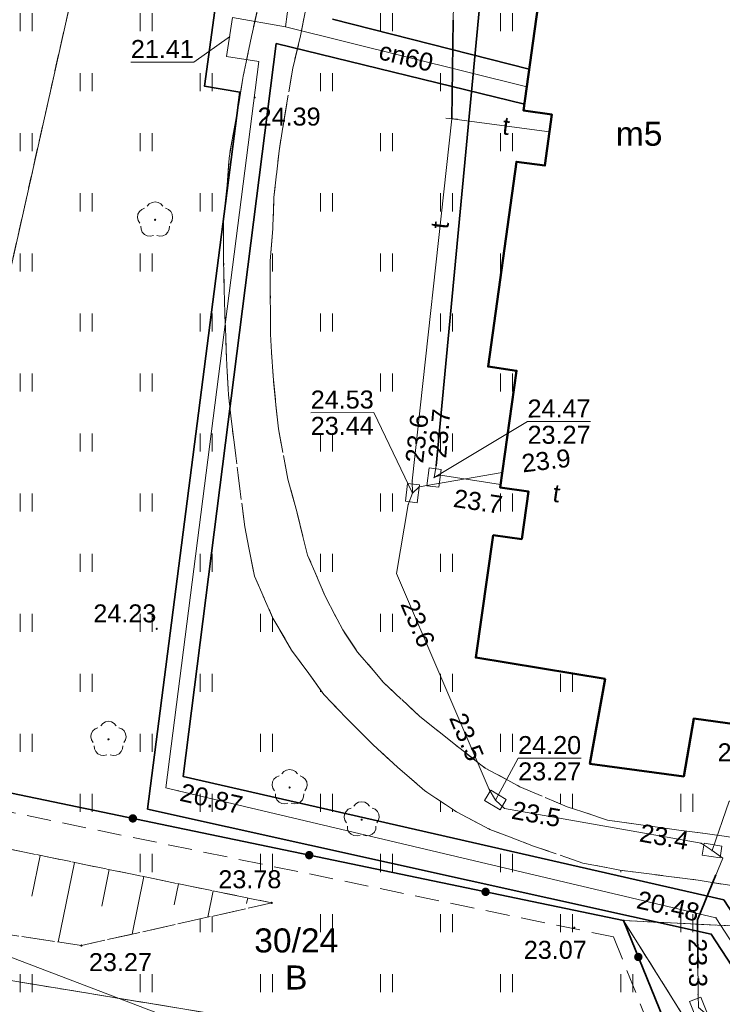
# Model space of a CAD drawing. Extents: x 7395144 to 7395446, y 6007497 to 6007827.
# Tile 55 of 62: x 7395355 to 7395384, y 6007684 to 6007725. Entities that reach past the tile are written whole.
import ezdxf
from ezdxf.enums import TextEntityAlignment as Align

# ---------------------------------------------------------------- set-up
doc = ezdxf.new("R2010")
doc.units = 0
doc.header["$PDSIZE"] = 0.75
doc.linetypes.add('PRZER1-1', pattern=[2, 1, -1])
doc.linetypes.add('PRZER2-1', pattern=[3, 2, -1])
doc.layers.get('0').update_dxf_attribs({"linetype": 'CONTINUOUS', "lineweight": 13})
for name, color, linetype, lineweight in [('GEPPGD', 7, 'CONTINUOUS', 18), ('GESBZO', 7, 'CONTINUOUS', 50), ('GESBZO_O', 7, 'CONTINUOUS', 50), ('GESDZI', 7, 'CONTINUOUS', 18), ('GESDZI_O', 7, 'CONTINUOUS', 18), ('GSLKOG', 7, 'CONTINUOUS', 35), ('GSLTZI', 7, 'PRZER2-1', 18), ('GSPWPS', 7, 'CONTINUOUS', 13), ('GSPWPS_O', 7, 'CONTINUOUS', 13), ('GSSKOD', 7, 'PRZER2-1', 18), ('GSSUTR', 7, 'PRZER2-1', 18), ('GSSZSN', 7, 'PRZER2-1', 18), ('GULLOB', 7, 'CONTINUOUS', 35), ('GUPIKP', 7, 'CONTINUOUS', 18), ('GUPPRZ', 7, 'CONTINUOUS', 18), ('GUPPRZ_O', 7, 'CONTINUOUS', 18), ('GUPZCP', 7, 'CONTINUOUS', 18)]:
    doc.layers.add(name, color=color, linetype=linetype, lineweight=lineweight)
for name, color, linetype, lineweight, true_color in [('GESUZY', 7, 'PRZER1-1', 18, 0x008000), ('GESUZY_O', 7, 'PRZER1-1', 18, 0x008000), ('GSPRDL', 7, 'CONTINUOUS', 18, 0x008000), ('GULCPR', 7, 'CONTINUOUS', 18, 0xd200d2), ('GULCPR_O', 7, 'CONTINUOUS', 18, 0xd200d2), ('GULKPR', 7, 'CONTINUOUS', 18, 0x803300), ('GULTPR', 7, 'CONTINUOUS', 18, 0xff9100), ('GULTPR_O', 7, 'CONTINUOUS', 18, 0xff9100)]:
    doc.layers.add(name, color=color, linetype=linetype, lineweight=lineweight, true_color=true_color)
doc.styles.add('GEO-INFO', font='arial.ttf')
pattern_1 = [(90, (7390000, 6000000), (-2.5, 2.5), [0.75, -4.25]), (90, (7390000.5, 6000000), (-2.5, 2.5), [0.75, -4.25])]

# ---------------------------------------------------------------- blocks, each defined once
blk = doc.blocks.new('KOLO')
blk.add_hatch(color=0).paths.add_polyline_path([(-0.5, 0), (-0.482963, -0.12941), (-0.433013, -0.25), (-0.353553, -0.353553), (-0.25, -0.433013), (-0.12941, -0.482963), (0, -0.5), (0.12941, -0.482963), (0.25, -0.433013), (0.353553, -0.353553), (0.433013, -0.25), (0.482963, -0.12941), (0.5, 0), (0.482963, 0.12941), (0.433013, 0.25), (0.353553, 0.353553), (0.25, 0.433013), (0.12941, 0.482963), (0, 0.5), (-0.12941, 0.482963), (-0.25, 0.433013), (-0.353553, 0.353553), (-0.433013, 0.25), (-0.482963, 0.12941)])
blk = doc.blocks.new('SPDLP')
blk.add_hatch(color=0).paths.add_polyline_path([(0, -0.09), (0.027812, -0.085595), (0.052901, -0.072812), (0.072812, -0.052901), (0.085595, -0.027812), (0.09, 0), (0.085595, 0.027812), (0.072812, 0.052901), (0.052901, 0.072812), (0.027812, 0.085595), (0, 0.09), (-0.027812, 0.085595), (-0.052901, 0.072812), (-0.072812, 0.052901), (-0.085595, 0.027812), (-0.09, 0), (-0.085595, -0.027812), (-0.072812, -0.052901), (-0.052901, -0.072812), (-0.027812, -0.085595)])
at = {"color": 0}
for points in [[(-1.271938, -0.268652), (-1.40916, -0.048001), (-1.462858, 0.20623), (-1.426585, 0.463525), (-1.304695, 0.693003), (-1.11182, 0.867117), (-0.871109, 0.964971)], [(-0.648554, 1.126667), (-0.481106, 1.325358), (-0.255912, 1.454989), (0, 1.5), (0.255912, 1.454989), (0.481106, 1.325358), (0.648554, 1.126667)], [(0.871109, 0.964971), (1.11182, 0.867117), (1.304695, 0.693003), (1.426585, 0.463525), (1.462858, 0.20623), (1.40916, -0.048001), (1.271938, -0.268652)], [(-0.137547, -1.292703), (-0.389802, -1.355024), (-0.648184, -1.327532), (-0.881678, -1.213525), (-1.062258, -1.026689), (-1.168249, -0.78945), (-1.186929, -0.530282)], [(1.186929, -0.530282), (1.168249, -0.78945), (1.062258, -1.026689), (0.881678, -1.213525), (0.648184, -1.327532), (0.389802, -1.355024), (0.137547, -1.292703)]]:
    blk.add_lwpolyline(points, dxfattribs=at)
blk = doc.blocks.new('POINT')
at = {"color": 0}
blk.add_point((0, 0), dxfattribs=at)
blk = doc.blocks.new('PROSTOKAT1_5-1_PELNY')
at = {"color": 0}
blk.add_lwpolyline([(0.75, -0.5), (-0.75, -0.5), (-0.75, 0.5), (0.75, 0.5)], close=True, dxfattribs=at)
blk = doc.blocks.new('PION_C')
at = {"color": 0}
blk.add_lwpolyline([(0, 0.5), (0, -0.5)], dxfattribs=at)
blk = doc.blocks.new('EPPGN')
blk.add_hatch(color=0).paths.add_polyline_path([(0, -0.09), (0.027812, -0.085595), (0.052901, -0.072812), (0.072812, -0.052901), (0.085595, -0.027812), (0.09, 0), (0.085595, 0.027812), (0.072812, 0.052901), (0.052901, 0.072812), (0.027812, 0.085595), (0, 0.09), (-0.027812, 0.085595), (-0.052901, 0.072812), (-0.072812, 0.052901), (-0.085595, 0.027812), (-0.09, 0), (-0.085595, -0.027812), (-0.072812, -0.052901), (-0.052901, -0.072812), (-0.027812, -0.085595)])

msp = doc.modelspace()

# ---------------------------------------------------------------- hatches: boundary and pattern name
at = {"layer": 'GSSUTR', "linetype": 'Continuous', "lineweight": 18}
h = msp.add_hatch(dxfattribs=at)
h.set_pattern_fill('PTTU04', scale=0.5, style=0)
h.set_pattern_definition(pattern_1)
h.paths.add_polyline_path([(7395389.529, 6007668.315), (7395389.167, 6007675.975), (7395389, 6007687.37), (7395389.15, 6007688.68), (7395383.23, 6007689.667), (7395379.968, 6007690.075), (7395378.43, 6007690.376), (7395376.377, 6007691.083), (7395374.553, 6007691.778), (7395373.163, 6007692.505), (7395371.855, 6007693.38), (7395370.73, 6007694.348), (7395369.681, 6007695.314), (7395368.588, 6007696.407), (7395367.642, 6007697.393), (7395367.022, 6007698.262), (7395366.303, 6007699.236), (7395365.526, 6007700.57), (7395364.764, 6007702.314), (7395364.521, 6007703.492), (7395364.354, 6007704.369), (7395363.894, 6007707.988), (7395363.67, 6007709.861), (7395363.603, 6007711.086), (7395363.559, 6007712.285), (7395363.509, 6007713.764), (7395363.474, 6007715.446), (7395363.461, 6007717.074), (7395363.618, 6007718.59), (7395363.698, 6007719.729), (7395363.909, 6007720.935), (7395364.115, 6007722.066), (7395364.291, 6007723.123), (7395364.636, 6007724.777), (7395364.936, 6007726.155), (7395365.4, 6007728.056), (7395366.18, 6007730.852), (7395366.834, 6007733.299), (7395367.13, 6007734.245), (7395367.576, 6007735.893), (7395368.33, 6007738.308), (7395368.735, 6007739.73), (7395368.912, 6007740.355), (7395352.982, 6007742.613), (7395354.445, 6007757.033), (7395338.289, 6007758.628), (7395348.429, 6007754.978), (7395352.137, 6007750.572), (7395349.801, 6007721.415), (7395347.348, 6007697.123), (7395346.55, 6007695.42), (7395346.4, 6007693.44), (7395351.721, 6007691.537), (7395365.475, 6007688.718), (7395357.551, 6007686.941), (7395348.027, 6007688.39), (7395344.37, 6007693.59), (7395344.532, 6007695.571), (7395348.011, 6007733.556), (7395349.793, 6007749.682), (7395348.27, 6007753.054), (7395341.075, 6007755.473), (7395337.933, 6007755.943), (7395337.461, 6007755.867), (7395332.386, 6007721.677), (7395334.999, 6007721.289), (7395346.142, 6007719.598), (7395343.233, 6007699.288), (7395343.206, 6007694.953), (7395343.205, 6007694.883), (7395343.205, 6007694.826), (7395343.223, 6007694.66), (7395343.244, 6007694.467), (7395343.266, 6007694.262), (7395343.327, 6007693.699), (7395343.416, 6007693.158), (7395343.551, 6007692.488), (7395343.62, 6007692.146), (7395343.668, 6007691.976), (7395343.706, 6007691.84), (7395343.893, 6007691.365), (7395344.138, 6007690.742), (7395344.384, 6007690.193), (7395344.508, 6007689.916), (7395344.644, 6007689.613), (7395345.1, 6007688.795), (7395345.662, 6007687.786), (7395345.797, 6007687.587), (7395346.169, 6007687.039), (7395346.695, 6007686.188), (7395347.25, 6007685.386), (7395353.864, 6007684.272), (7395356.305, 6007683.86), (7395357.536, 6007683.653), (7395359.272, 6007683.324), (7395360.122, 6007683.163), (7395361.469, 6007682.908), (7395362.634, 6007682.687), (7395362.906, 6007682.621), (7395363.496, 6007682.477), (7395364.26, 6007682.29), (7395365.261, 6007682.046), (7395365.385, 6007682.007), (7395365.586, 6007681.944), (7395365.805, 6007681.876), (7395365.966, 6007681.81), (7395366.163, 6007681.729), (7395366.373, 6007681.625), (7395366.701, 6007681.464), (7395367.153, 6007681.215), (7395367.481, 6007681.035), (7395367.804, 6007680.857), (7395368.039, 6007680.713), (7395368.308, 6007680.548), (7395368.613, 6007680.325), (7395369.135, 6007679.945), (7395369.816, 6007679.49), (7395370.217, 6007679.18), (7395370.613, 6007678.875), (7395371.107, 6007678.45), (7395371.595, 6007678.017), (7395371.981, 6007677.673), (7395372.33, 6007677.363), (7395372.552, 6007677.137), (7395372.766, 6007676.919), (7395372.923, 6007676.717), (7395373.163, 6007676.408), (7395373.96, 6007675.437), (7395374.606, 6007674.572), (7395374.866, 6007674.224), (7395375.143, 6007673.802), (7395375.713, 6007672.848), (7395375.976, 6007672.408), (7395376.121, 6007672.164), (7395376.228, 6007671.942), (7395376.309, 6007671.773), (7395376.416, 6007671.55), (7395376.56, 6007671.202), (7395376.718, 6007670.819), (7395376.934, 6007670.298), (7395377.217, 6007669.613), (7395378.185, 6007667.078), (7395379.027, 6007664.908), (7395379.696, 6007663.183), (7395380.578, 6007660.908), (7395380.948, 6007660.017), (7395381.07, 6007659.656), (7395381.195, 6007659.285), (7395381.266, 6007659.076), (7395381.351, 6007658.87), (7395381.463, 6007658.651), (7395381.607, 6007658.429), (7395381.785, 6007658.152), (7395382.386, 6007657.296), (7395382.899, 6007656.6), (7395383.011, 6007656.449), (7395383.133, 6007656.299), (7395383.258, 6007656.145), (7395383.395, 6007656.01), (7395383.584, 6007655.825), (7395383.66, 6007655.763), (7395383.753, 6007655.686), (7395383.889, 6007655.575), (7395384.042, 6007655.464), (7395384.202, 6007655.348), (7395384.525, 6007655.113), (7395384.785, 6007654.925), (7395384.87, 6007654.863), (7395384.987, 6007654.793), (7395385.111, 6007654.72), (7395385.216, 6007654.657), (7395385.409, 6007654.566), (7395385.525, 6007654.512), (7395385.749, 6007654.419), (7395386.066, 6007654.289), (7395386.212, 6007654.228), (7395386.369, 6007654.174), (7395386.553, 6007654.111), (7395386.696, 6007654.062), (7395387.038, 6007653.945), (7395387.27, 6007653.883), (7395387.447, 6007653.836), (7395387.64, 6007653.784), (7395387.863, 6007653.737), (7395388.014, 6007653.706), (7395388.174, 6007653.683), (7395388.376, 6007653.654), (7395388.568, 6007653.639), (7395388.71, 6007653.629), (7395388.88, 6007653.616), (7395389.062, 6007653.618), (7395389.229, 6007653.621), (7395389.417, 6007653.623), (7395389.616, 6007653.626), (7395389.794, 6007653.643), (7395389.97, 6007653.666), (7395390.692, 6007653.792), (7395391.062, 6007653.938), (7395391.584, 6007654.144), (7395392.241, 6007654.378), (7395393.556, 6007654.845), (7395393.906, 6007654.959), (7395394.701, 6007655.16)], flags=0)
h = msp.add_hatch(dxfattribs=at)
h.set_pattern_fill('PTTU04', scale=0.5, style=0)
h.set_pattern_definition(pattern_1)
h.paths.add_polyline_path([(7395393.924, 6007748.788), (7395393.258, 6007749.444), (7395392.378, 6007750.32), (7395391.535, 6007751.015), (7395390.394, 6007751.807), (7395389.54, 6007752.324), (7395387.945, 6007753.173), (7395387.016, 6007753.721), (7395385.063, 6007754.644), (7395384.351, 6007754.898), (7395384.2, 6007754.942), (7395384.047, 6007754.968), (7395383.904, 6007754.979), (7395383.669, 6007754.972), (7395383.216, 6007754.891), (7395382.763, 6007754.754), (7395382.389, 6007754.615), (7395382.029, 6007754.449), (7395381.633, 6007754.224), (7395381.258, 6007753.969), (7395380.774, 6007753.596), (7395378.688, 6007751.426), (7395377.55, 6007750.08), (7395376.395, 6007748.838), (7395373.868, 6007746.19), (7395372.659, 6007744.901), (7395372.453, 6007744.497), (7395372.377, 6007744.336), (7395372.273, 6007744.114), (7395372.066, 6007743.611), (7395371.634, 6007742.251), (7395370.831, 6007739.864), (7395370.074, 6007737.78), (7395369.312, 6007735.238), (7395368.484, 6007732.497), (7395367.75, 6007729.649), (7395367.107, 6007726.996), (7395366.674, 6007724.813), (7395366.35, 6007723.462), (7395366, 6007721.348), (7395365.779, 6007720.017), (7395365.566, 6007718.072), (7395365.528, 6007716.904), (7395365.524, 6007716.779), (7395365.408, 6007715.438), (7395365.417, 6007714.114), (7395365.424, 6007712.384), (7395365.531, 6007710.647), (7395365.65, 6007709.442), (7395365.758, 6007708.444), (7395366.147, 6007706.355), (7395366.532, 6007704.955), (7395366.769, 6007703.971), (7395366.97, 6007703.195), (7395367.683, 6007701.512), (7395368.429, 6007700.077), (7395369.048, 6007699.158), (7395370.133, 6007697.887), (7395371.62, 6007696.495), (7395373.14, 6007695.278), (7395374.367, 6007694.33), (7395375.806, 6007693.551), (7395377.777, 6007692.72), (7395379.456, 6007692.159), (7395384.208, 6007691.504), (7395389.4, 6007690.78), (7395390.84, 6007703.56), (7395389.66, 6007703.69), (7395389.69, 6007703.98), (7395386.633, 6007704.642), (7395386.31, 6007702.32), (7395387.5, 6007702.16), (7395386.65, 6007695.89), (7395383.04, 6007696.39), (7395382.63, 6007693.98), (7395378.72, 6007694.5), (7395379.35, 6007698.04), (7395373.97, 6007698.93), (7395374.7, 6007704.02), (7395375.88, 6007703.86), (7395376.17, 6007705.84), (7395374.98, 6007706.01), (7395375.67, 6007710.87), (7395374.48, 6007711.04), (7395375.66, 6007719.57), (7395376.85, 6007719.41), (7395377.14, 6007721.53), (7395375.96, 6007721.7), (7395376.62, 6007726.51), (7395375.43, 6007726.68), (7395376.61, 6007735.21), (7395377.79, 6007735.04), (7395378.06, 6007737.12), (7395376.9, 6007737.27), (7395377.56, 6007742.1), (7395376.37, 6007742.26), (7395376.86, 6007746.1), (7395389.7, 6007744.24), (7395388.876, 6007738.22), (7395391.519, 6007737.858), (7395393.592, 6007737.641), (7395394.749, 6007747.484), (7395394.768, 6007747.633)], flags=0)

# ---------------------------------------------------------------- linework, layer by layer
at = {"layer": 'GESBZO', "color": 7, "linetype": 'Continuous', "lineweight": 50, "elevation": 10.18}
msp.add_lwpolyline([(7395386.65, 6007695.89), (7395383.04, 6007696.39), (7395382.63, 6007693.98), (7395378.72, 6007694.5), (7395379.35, 6007698.04), (7395373.97, 6007698.93), (7395374.7, 6007704.02), (7395375.88, 6007703.86), (7395376.17, 6007705.84), (7395374.98, 6007706.01), (7395375.67, 6007710.87), (7395374.48, 6007711.04), (7395375.66, 6007719.57), (7395376.85, 6007719.41), (7395377.14, 6007721.53), (7395375.96, 6007721.7), (7395376.62, 6007726.51)], dxfattribs=at)
at = {"layer": 'GESDZI', "color": 7, "linetype": 'Continuous', "lineweight": 18, "elevation": 10.22}
for points in [[(7395387.93, 6007687.6), (7395380.12, 6007687.98), (7395349.93, 6007694.27), (7395364, 6007757.01), (7395313.94, 6007762.83), (7395290, 6007789.52), (7395307.23, 6007797.53), (7395316.154, 6007800.694)], [(7395442.297, 6007571.78), (7395438.9, 6007572.22), (7395433.44, 6007572.93), (7395426.87, 6007573.78), (7395424.71, 6007558.34), (7395422.21, 6007554.23), (7395427.04, 6007584.14), (7395402.11, 6007588.59), (7395407.56, 6007620.73), (7395392.56, 6007656.98), (7395384.8, 6007680.52), (7395380.12, 6007687.98), (7395387.93, 6007687.6), (7395391.55, 6007686.44), (7395398.27, 6007685.14), (7395398.89, 6007662.88), (7395405.05, 6007646.23), (7395414.78, 6007621.54), (7395431.85, 6007626.76), (7395433.13, 6007624.47), (7395436.27, 6007622.09), (7395440.39, 6007620.59), (7395444.021, 6007620.839)]]:
    msp.add_lwpolyline(points, dxfattribs=at)
for points in [[(7395208.88, 6007732.82), (7395228.84, 6007751.29), (7395254.04, 6007769.81), (7395303.63, 6007764.04), (7395313.94, 6007762.83), (7395315.59, 6007761.16), (7395354.5, 6007757.04), (7395348.25, 6007694.55), (7395349.93, 6007694.27), (7395348.19, 6007686.54), (7395384.8, 6007680.52), (7395392.56, 6007656.98), (7395381.64, 6007573.08), (7395380.93, 6007567.64), (7395298.02, 6007582.09), (7395291.04, 6007582.64), (7395274.2, 6007590.33), (7395241.23, 6007663.62), (7395237.48, 6007672.95)], [(7395313.94, 6007762.83), (7395364, 6007757.01), (7395349.93, 6007694.27), (7395348.25, 6007694.55), (7395354.5, 6007757.04), (7395315.59, 6007761.16)], [(7395349.93, 6007694.27), (7395380.12, 6007687.98), (7395384.8, 6007680.52), (7395348.19, 6007686.54)]]:
    msp.add_lwpolyline(points, close=True, dxfattribs=at)
at = {"layer": 'GESUZY', "color": 96, "linetype": 'PRZER1-1', "lineweight": 18, "ltscale": 0.5, "true_color": 0x008000, "elevation": 10.08}
for points in [[(7395380.12, 6007687.98), (7395349.93, 6007694.27), (7395364, 6007757.01), (7395313.94, 6007762.83), (7395290, 6007789.52), (7395307.23, 6007797.53), (7395316.154, 6007800.694)], [(7395396.617, 6007766.53), (7395387.93, 6007687.6), (7395380.12, 6007687.98)], [(7395442.297, 6007571.78), (7395438.9, 6007572.22), (7395433.44, 6007572.93), (7395426.87, 6007573.78), (7395424.71, 6007558.34), (7395422.21, 6007554.23), (7395427.04, 6007584.14), (7395402.11, 6007588.59), (7395407.56, 6007620.73), (7395392.56, 6007656.98), (7395384.8, 6007680.52), (7395380.12, 6007687.98), (7395387.93, 6007687.6), (7395391.55, 6007686.44), (7395398.27, 6007685.14), (7395398.89, 6007662.88), (7395405.05, 6007646.23), (7395414.78, 6007621.54), (7395431.85, 6007626.76), (7395433.13, 6007624.47), (7395436.27, 6007622.09), (7395440.39, 6007620.59), (7395444.021, 6007620.839)]]:
    msp.add_lwpolyline(points, dxfattribs=at)
for points in [[(7395208.88, 6007732.82), (7395228.84, 6007751.29), (7395254.04, 6007769.81), (7395303.63, 6007764.04), (7395313.94, 6007762.83), (7395315.59, 6007761.16), (7395354.5, 6007757.04), (7395348.25, 6007694.55), (7395349.93, 6007694.27), (7395348.19, 6007686.54), (7395384.8, 6007680.52), (7395392.56, 6007656.98), (7395381.64, 6007573.08), (7395380.93, 6007567.64), (7395298.02, 6007582.09), (7395291.04, 6007582.64), (7395274.2, 6007590.33), (7395241.23, 6007663.62), (7395237.48, 6007672.95)], [(7395313.94, 6007762.83), (7395364, 6007757.01), (7395349.93, 6007694.27), (7395348.25, 6007694.55), (7395354.5, 6007757.04), (7395315.59, 6007761.16)], [(7395384.8, 6007680.52), (7395348.19, 6007686.54), (7395349.93, 6007694.27), (7395380.12, 6007687.98)]]:
    msp.add_lwpolyline(points, close=True, dxfattribs=at)
at = {"layer": 'GSLKOG', "color": 7, "linetype": 'Continuous', "lineweight": 35, "elevation": 10.18}
msp.add_lwpolyline([(7395393.613, 6007654.699), (7395392.45, 6007657.667), (7395380.12, 6007687.98), (7395350.159, 6007694.22), (7395348.157, 6007694.593)], dxfattribs=at)
at = {"layer": 'GSLTZI', "color": 7, "linetype": 'PRZER2-1', "lineweight": 18, "ltscale": 0.5, "elevation": 10.1}
msp.add_lwpolyline([(7395349.42, 6007693.57), (7395379.7, 6007687.3), (7395392.15, 6007656.31)], dxfattribs=at)
at = {"layer": 'GSSKOD', "color": 7, "linetype": 'PRZER2-1', "lineweight": 18, "ltscale": 0.5, "elevation": 10.18}
for points in [[(7395367.107, 6007726.996), (7395366.674, 6007724.813), (7395366.35, 6007723.462), (7395365.779, 6007720.017), (7395365.566, 6007718.072), (7395365.524, 6007716.779), (7395365.408, 6007715.438), (7395365.417, 6007714.114), (7395365.424, 6007712.384), (7395365.531, 6007710.647), (7395365.65, 6007709.442), (7395365.758, 6007708.444), (7395366.147, 6007706.355), (7395366.532, 6007704.955), (7395366.769, 6007703.971), (7395366.97, 6007703.195), (7395367.683, 6007701.512), (7395368.429, 6007700.077), (7395369.048, 6007699.158), (7395370.133, 6007697.887), (7395371.62, 6007696.495), (7395373.14, 6007695.278), (7395374.367, 6007694.33), (7395375.806, 6007693.551), (7395377.777, 6007692.72), (7395379.456, 6007692.159), (7395384.208, 6007691.504), (7395389.4, 6007690.78)], [(7395389.15, 6007688.68), (7395383.23, 6007689.667), (7395379.968, 6007690.075), (7395378.43, 6007690.376), (7395376.377, 6007691.083), (7395374.553, 6007691.778), (7395373.163, 6007692.505), (7395371.855, 6007693.38), (7395370.73, 6007694.348), (7395369.681, 6007695.314), (7395368.588, 6007696.407), (7395367.642, 6007697.393), (7395367.022, 6007698.262), (7395366.303, 6007699.236), (7395365.526, 6007700.57), (7395364.764, 6007702.314), (7395364.521, 6007703.492), (7395364.354, 6007704.369), (7395363.894, 6007707.988), (7395363.67, 6007709.861), (7395363.603, 6007711.086), (7395363.559, 6007712.285), (7395363.509, 6007713.764), (7395363.474, 6007715.446), (7395363.461, 6007717.074), (7395363.618, 6007718.59), (7395363.698, 6007719.729), (7395363.909, 6007720.935), (7395364.115, 6007722.066), (7395364.291, 6007723.123), (7395364.636, 6007724.777), (7395364.936, 6007726.155)]]:
    msp.add_lwpolyline(points, dxfattribs=at)
at = {"layer": 'GSSUTR', "color": 7, "linetype": 'PRZER2-1', "lineweight": 18, "ltscale": 0.5, "elevation": 10.1}
for points in [[(7395348.011, 6007733.556), (7395344.532, 6007695.571), (7395344.37, 6007693.59), (7395348.027, 6007688.39), (7395357.551, 6007686.941), (7395365.475, 6007688.718), (7395351.721, 6007691.537), (7395346.4, 6007693.44), (7395346.55, 6007695.42), (7395347.348, 6007697.123), (7395349.801, 6007721.415), (7395352.137, 6007750.572)], [(7395389.4, 6007690.78), (7395384.208, 6007691.504), (7395379.456, 6007692.159), (7395377.777, 6007692.72), (7395375.806, 6007693.551), (7395374.367, 6007694.33), (7395373.14, 6007695.278), (7395371.62, 6007696.495), (7395370.133, 6007697.887), (7395369.048, 6007699.158), (7395368.429, 6007700.077), (7395367.683, 6007701.512), (7395366.97, 6007703.195), (7395366.769, 6007703.971), (7395366.532, 6007704.955), (7395366.147, 6007706.355), (7395365.758, 6007708.444), (7395365.65, 6007709.442), (7395365.531, 6007710.647), (7395365.424, 6007712.384), (7395365.417, 6007714.114), (7395365.408, 6007715.438), (7395365.524, 6007716.779), (7395365.528, 6007716.904), (7395365.566, 6007718.072), (7395365.779, 6007720.017), (7395366, 6007721.348), (7395366.35, 6007723.462), (7395366.674, 6007724.813), (7395367.107, 6007726.996)], [(7395376.62, 6007726.51), (7395375.96, 6007721.7), (7395377.14, 6007721.53), (7395376.85, 6007719.41), (7395375.66, 6007719.57), (7395374.48, 6007711.04), (7395375.67, 6007710.87), (7395374.98, 6007706.01), (7395376.17, 6007705.84), (7395375.88, 6007703.86), (7395374.7, 6007704.02), (7395373.97, 6007698.93), (7395379.35, 6007698.04), (7395378.72, 6007694.5), (7395382.63, 6007693.98), (7395383.04, 6007696.39), (7395386.65, 6007695.89)], [(7395364.936, 6007726.155), (7395364.636, 6007724.777), (7395364.291, 6007723.123), (7395364.115, 6007722.066), (7395363.909, 6007720.935), (7395363.698, 6007719.729), (7395363.618, 6007718.59), (7395363.461, 6007717.074), (7395363.474, 6007715.446), (7395363.509, 6007713.764), (7395363.559, 6007712.285), (7395363.603, 6007711.086), (7395363.67, 6007709.861), (7395363.894, 6007707.988), (7395364.354, 6007704.369), (7395364.521, 6007703.492), (7395364.764, 6007702.314), (7395365.526, 6007700.57), (7395366.303, 6007699.236), (7395367.022, 6007698.262), (7395367.642, 6007697.393), (7395368.588, 6007696.407), (7395369.681, 6007695.314), (7395370.73, 6007694.348), (7395371.855, 6007693.38), (7395373.163, 6007692.505), (7395374.553, 6007691.778), (7395376.377, 6007691.083), (7395378.43, 6007690.376), (7395379.968, 6007690.075), (7395383.23, 6007689.667), (7395389.15, 6007688.68)]]:
    msp.add_lwpolyline(points, dxfattribs=at)
at = {"layer": 'GSSZSN', "color": 7, "linetype": 'PRZER2-1', "lineweight": 18, "ltscale": 0.5, "elevation": 10.06}
for points in [[(7395365.475, 6007688.718), (7395357.551, 6007686.941), (7395348.027, 6007688.39), (7395344.37, 6007693.59), (7395346.4, 6007693.44)], [(7395346.4, 6007693.44), (7395351.721, 6007691.537), (7395365.475, 6007688.718)]]:
    msp.add_lwpolyline(points, dxfattribs=at)
at = {"layer": 'GSSZSN', "color": 7, "linetype": 'Continuous', "lineweight": 18, "elevation": 10.06, "flags": 128}
for points in [[(7395355.83, 6007690.695), (7395355.483, 6007689.002)], [(7395357.271, 6007690.399), (7395356.592, 6007687.087)], [(7395358.713, 6007690.104), (7395358.401, 6007688.583)], [(7395360.154, 6007689.809), (7395359.663, 6007687.415)], [(7395361.595, 6007689.513), (7395361.417, 6007688.64)], [(7395363.037, 6007689.218), (7395362.812, 6007688.121)], [(7395364.478, 6007688.922), (7395364.432, 6007688.698)]]:
    msp.add_lwpolyline(points, dxfattribs=at)
at = {"layer": 'GULCPR', "color": 212, "linetype": 'Continuous', "lineweight": 18, "true_color": 0xd200d2, "elevation": 10.14}
for points in [[(7395369.833, 6007753.029), (7395369.357, 6007750.26), (7395369.189, 6007749.498), (7395366.116, 6007725.71), (7395366.048, 6007725.189), (7395363.837, 6007725.571), (7395363.599, 6007723.954), (7395364.938, 6007723.745), (7395361.069, 6007693.502), (7395361.575, 6007693.383), (7395383.964, 6007688.097), (7395394.236, 6007672.301), (7395407.687, 6007638.201), (7395412.217, 6007628.241), (7395412.637, 6007627.31)], [(7395376.096, 6007722.692), (7395366.048, 6007725.189)]]:
    msp.add_lwpolyline(points, dxfattribs=at)
at = {"layer": 'GULKPR', "color": 36, "linetype": 'Continuous', "lineweight": 18, "true_color": 0x803300, "elevation": 10.14}
msp.add_lwpolyline([(7395298.457, 6007721.618), (7395340.031, 6007717.99), (7395343.326, 6007690.755), (7395369.414, 6007680.804), (7395372.618, 6007649.592), (7395353.947, 6007651.668), (7395342.926, 6007652.93)], dxfattribs=at)
at = {"layer": 'GULLOB', "color": 7, "linetype": 'Continuous', "lineweight": 35, "elevation": 10.12}
for points in [[(7395413.654, 6007626.816), (7395419.486, 6007614.175), (7395422.877, 6007607.052), (7395418.997, 6007585.438), (7395417.586, 6007585.677), (7395421.32, 6007606.416), (7395417.606, 6007614.235), (7395407.148, 6007637.7), (7395394.093, 6007671.597), (7395383.773, 6007687.421), (7395360.309, 6007692.618), (7395364.145, 6007722.468), (7395362.683, 6007722.707), (7395363.227, 6007726.797), (7395364.716, 6007726.581), (7395367.676, 6007750.689)], [(7395372.324, 6007706.912), (7395375.254, 6007737.91)], [(7395368.012, 6007725.497), (7395376.196, 6007723.417)], [(7395373.027, 6007725.463), (7395372.966, 6007721.36)], [(7395365.662, 6007724.491), (7395361.788, 6007693.981), (7395384.289, 6007688.84), (7395395.448, 6007671.695), (7395403.049, 6007652.012), (7395408.082, 6007638.892), (7395412.944, 6007628.355)], [(7395375.997, 6007721.967), (7395365.662, 6007724.491)], [(7395383.968, 6007689.879), (7395383.204, 6007688.008), (7395383.219, 6007686.004)]]:
    msp.add_lwpolyline(points, dxfattribs=at)
at = {"layer": 'GULTPR', "color": 30, "linetype": 'Continuous', "lineweight": 18, "true_color": 0xff9100, "elevation": 10.14}
for points in [[(7395374.212, 6007742.165), (7395374.248, 6007741.658), (7395374.01, 6007739.692), (7395373.133, 6007730.355), (7395373.027, 6007725.463), (7395372.966, 6007721.36)], [(7395375.375, 6007738.399), (7395375.254, 6007737.91), (7395372.324, 6007706.912), (7395372.233, 6007706.419)], [(7395372.966, 6007721.36), (7395371.324, 6007706.28), (7395371.331, 6007705.775)], [(7395377.043, 6007720.819), (7395372.966, 6007721.36)], [(7395371.331, 6007705.775), (7395371.615, 6007706.031), (7395375.067, 6007706.626)], [(7395374.998, 6007706.137), (7395372.497, 6007706.514), (7395372.233, 6007706.419)], [(7395371.331, 6007705.775), (7395371.157, 6007705.293), (7395370.675, 6007702.428), (7395374.529, 6007693.44), (7395374.789, 6007692.999), (7395375.163, 6007692.65), (7395383.345, 6007691.196), (7395383.805, 6007690.893), (7395384.251, 6007690.574), (7395383.204, 6007688.008), (7395383.227, 6007684.89), (7395383.243, 6007684.358), (7395383.679, 6007683.993), (7395387.149, 6007675.916), (7395389.045, 6007669.568), (7395404.095, 6007633.335), (7395404.505, 6007633.215)]]:
    msp.add_lwpolyline(points, dxfattribs=at)
at = {"layer": 'GUPPRZ_O', "color": 212, "linetype": 'Continuous', "lineweight": 9, "true_color": 0xd200d2, "elevation": 10.8, "flags": 128}
msp.add_lwpolyline([(7395359.612, 6007723.711), (7395362.233, 6007723.713), (7395363.718, 6007724.763)], dxfattribs=at)
at = {"layer": 'GUPPRZ_O', "color": 30, "linetype": 'Continuous', "lineweight": 9, "true_color": 0xff9100, "elevation": 10.8, "flags": 128}
for points in [[(7395367.1, 6007709.121), (7395369.721, 6007709.123), (7395371.331, 6007705.775)], [(7395367.1, 6007709.121), (7395369.721, 6007709.123)], [(7395378.746, 6007708.751), (7395376.125, 6007708.749), (7395372.233, 6007706.419)], [(7395376.125, 6007708.749), (7395378.746, 6007708.751)], [(7395378.355, 6007694.739), (7395375.734, 6007694.737), (7395374.789, 6007692.999)], [(7395375.734, 6007694.737), (7395378.355, 6007694.739)], [(7395387.138, 6007692.947), (7395384.517, 6007692.945), (7395383.805, 6007690.893)]]:
    msp.add_lwpolyline(points, dxfattribs=at)

# ---------------------------------------------------------------- block references
at = {"layer": 'GEPPGD', "color": 7, "lineweight": 18, "xscale": 0.5, "yscale": 0.5}
msp.add_blockref('EPPGN', (7395380.12, 6007687.98, 10.24), dxfattribs=at)
at = {"layer": 'GSLKOG', "color": 7, "lineweight": 35, "xscale": 0.35, "yscale": 0.35}
for p in [(7395359.694, 6007692.234, 10.18), (7395367.037, 6007690.705, 10.18), (7395374.379, 6007689.176, 10.18), (7395380.736, 6007686.465, 10.18)]:
    msp.add_blockref('KOLO', p, dxfattribs=at)
at = {"layer": 'GSPRDL', "color": 96, "lineweight": 18, "true_color": 0x008000, "xscale": 0.5, "yscale": 0.5}
for p in [(7395360.62, 6007717.15, 10.12), (7395358.679, 6007695.526, 10.12), (7395366.22, 6007693.52, 10.12), (7395369.22, 6007692.18, 10.12)]:
    msp.add_blockref('SPDLP', p, dxfattribs=at)
at = {"layer": 'GSPWPS', "color": 7, "lineweight": 13, "xscale": 0.09, "yscale": 0.09}
for p in [(7395364.762, 6007722.244, 10.08), (7395360.689, 6007700.126, 10.08), (7395365.475, 6007688.718, 10.08), (7395378.072, 6007687.684, 10.08), (7395357.551, 6007686.941, 10.08)]:
    msp.add_blockref('KOLO', p, dxfattribs=at)
at = {"layer": 'GUPIKP', "color": 30, "lineweight": 18, "true_color": 0xff9100, "xscale": 0.5, "yscale": 0.5}
for p, rotation in [((7395372.233, 6007706.419, 10.16), 262.6428045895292), ((7395371.331, 6007705.775, 10.16), 83.12451233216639), ((7395374.789, 6007692.999, 10.16), 329.678867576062), ((7395383.805, 6007690.893, 10.16), 351.4512575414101), ((7395383.243, 6007684.358, 10.16), 291.8636515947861)]:
    msp.add_blockref('PROSTOKAT1_5-1_PELNY', p, dxfattribs=dict(at, rotation=rotation))
at = {"layer": 'GUPPRZ', "color": 212, "lineweight": 18, "true_color": 0xd200d2}
for p in [(7395363.718, 6007724.763, 10.16), (7395361.575, 6007693.383, 10.16), (7395383.964, 6007688.097, 10.16)]:
    msp.add_blockref('POINT', p, dxfattribs=at)
at = {"layer": 'GUPPRZ', "color": 30, "lineweight": 18, "true_color": 0xff9100}
for p in [(7395372.324, 6007706.912, 10.16), (7395371.324, 6007706.28, 10.16), (7395372.233, 6007706.419, 10.16), (7395372.497, 6007706.514, 10.16), (7395375.003, 6007706.136, 10.16), (7395371.331, 6007705.775, 10.16), (7395371.157, 6007705.293, 10.16), (7395374.529, 6007693.44, 10.16), (7395374.789, 6007692.999, 10.16), (7395375.163, 6007692.65, 10.16), (7395383.345, 6007691.196, 10.16), (7395383.805, 6007690.893, 10.16), (7395383.227, 6007684.89, 10.16)]:
    msp.add_blockref('POINT', p, dxfattribs=at)
at = {"layer": 'GUPZCP', "color": 7, "lineweight": 18, "xscale": 0.5, "yscale": 0.5, "rotation": 84.84337041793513}
msp.add_blockref('PION_C', (7395372.966, 6007721.36, 10.16), dxfattribs=at)

# ---------------------------------------------------------------- texts
at = {"layer": 'GESBZO_O', "color": 7, "linetype": 'Continuous', "lineweight": 0, "style": 'GEO-INFO'}
msp.add_text('m5', height=1, rotation=0.0456, dxfattribs=at).set_placement((7395380.768, 6007720.725, 10.8), align=Align.MIDDLE)
at = {"layer": 'GESDZI_O', "color": 7, "linetype": 'Continuous', "lineweight": 0, "style": 'GEO-INFO'}
msp.add_text('30/24', height=1, dxfattribs=at).set_placement((7395366.495, 6007687.174, 10.81), align=Align.MIDDLE)
at = {"layer": 'GESUZY_O', "color": 96, "linetype": 'Continuous', "lineweight": 0, "true_color": 0x008000, "style": 'GEO-INFO'}
msp.add_text('B', height=1, dxfattribs=at).set_placement((7395366.495, 6007685.611, 10.8), align=Align.MIDDLE)
at = {"layer": 'GSPWPS_O', "color": 7, "linetype": 'Continuous', "lineweight": 0, "style": 'GEO-INFO'}
for s, p in [('24.39', (7395366.199, 6007721.447, 10.8)), ('24.23', (7395359.361, 6007700.767, 10.8)), ('24.21', (7395385.348, 6007694.99, 10.8)), ('23.78', (7395364.564, 6007689.701, 10.8)), ('23.07', (7395377.279, 6007686.763, 10.8)), ('23.27', (7395359.176, 6007686.251, 10.8))]:
    msp.add_text(s, height=0.75, rotation=0.0456, dxfattribs=at).set_placement(p, align=Align.MIDDLE)
at = {"layer": 'GULCPR_O', "color": 212, "linetype": 'Continuous', "lineweight": 0, "true_color": 0xd200d2, "style": 'GEO-INFO'}
msp.add_text('cn60', height=0.75, rotation=346.0444, dxfattribs=at).set_placement((7395371.072, 6007723.94, 10.8), align=Align.MIDDLE)
at = {"layer": 'GULTPR_O', "color": 30, "linetype": 'Continuous', "lineweight": 0, "true_color": 0xff9100, "style": 'GEO-INFO'}
for rotation, p in [(352.5972, (7395375.236, 6007721.06, 10.8)), (83.6975, (7395372.469, 6007716.924, 10.8)), (351.4513, (7395377.332, 6007705.768, 10.8))]:
    msp.add_text('t', height=0.75, rotation=rotation, dxfattribs=at).set_placement(p, align=Align.MIDDLE)
at = {"layer": 'GUPPRZ_O', "color": 212, "linetype": 'Continuous', "lineweight": 0, "true_color": 0xd200d2, "style": 'GEO-INFO'}
msp.add_text('21.41', height=0.75, rotation=0.0456, dxfattribs=at).set_placement((7395360.922, 6007724.261, 10.8), align=Align.MIDDLE_CENTER)
at = {"layer": 'GUPPRZ_O', "color": 30, "linetype": 'Continuous', "lineweight": 0, "true_color": 0xff9100, "style": 'GEO-INFO'}
for s, p in [('24.53', (7395367.1, 6007709.293, 10.8)), ('24.47', (7395376.125, 6007708.921, 10.8)), ('23.44', (7395367.101, 6007708.198, 10.8)), ('23.27', (7395376.126, 6007707.826, 10.8)), ('24.20', (7395375.734, 6007694.91, 10.8)), ('23.27', (7395375.735, 6007693.815, 10.8))]:
    msp.add_text(s, height=0.75, rotation=0.0456, dxfattribs=at).set_placement(p)
for s, rotation, p in [('23.7', 84.8434, (7395372.451, 6007708.255, 10.8)), ('23.6', 83.6975, (7395371.517, 6007708.048, 10.8)), ('23.9', 6.9211, (7395376.898, 6007707.128, 10.8)), ('23.7', 351.4513, (7395374.063, 6007705.426, 10.8)), ('23.6', 293.0096, (7395371.564, 6007700.359, 10.8)), ('23.5', 293.0096, (7395373.591, 6007695.627, 10.8)), ('23.5', 349.7324, (7395376.487, 6007692.415, 10.8)), ('23.4', 349.7324, (7395381.814, 6007691.468, 10.8)), ('23.3', 270.6642, (7395383.217, 6007686.226, 10.8))]:
    msp.add_text(s, height=0.75, rotation=rotation, dxfattribs=at).set_placement(p, align=Align.MIDDLE)
at = {"layer": 'GUPPRZ_O', "color": 212, "linetype": 'Continuous', "lineweight": 0, "true_color": 0xd200d2, "style": 'GEO-INFO'}
for s, p in [('20.87', (7395362.965, 6007693.055, 10.8)), ('20.48', (7395381.978, 6007688.586, 10.8))]:
    msp.add_text(s, height=0.75, rotation=347.4406, dxfattribs=at).set_placement(p, align=Align.MIDDLE)

doc.saveas('drawing.dxf')
